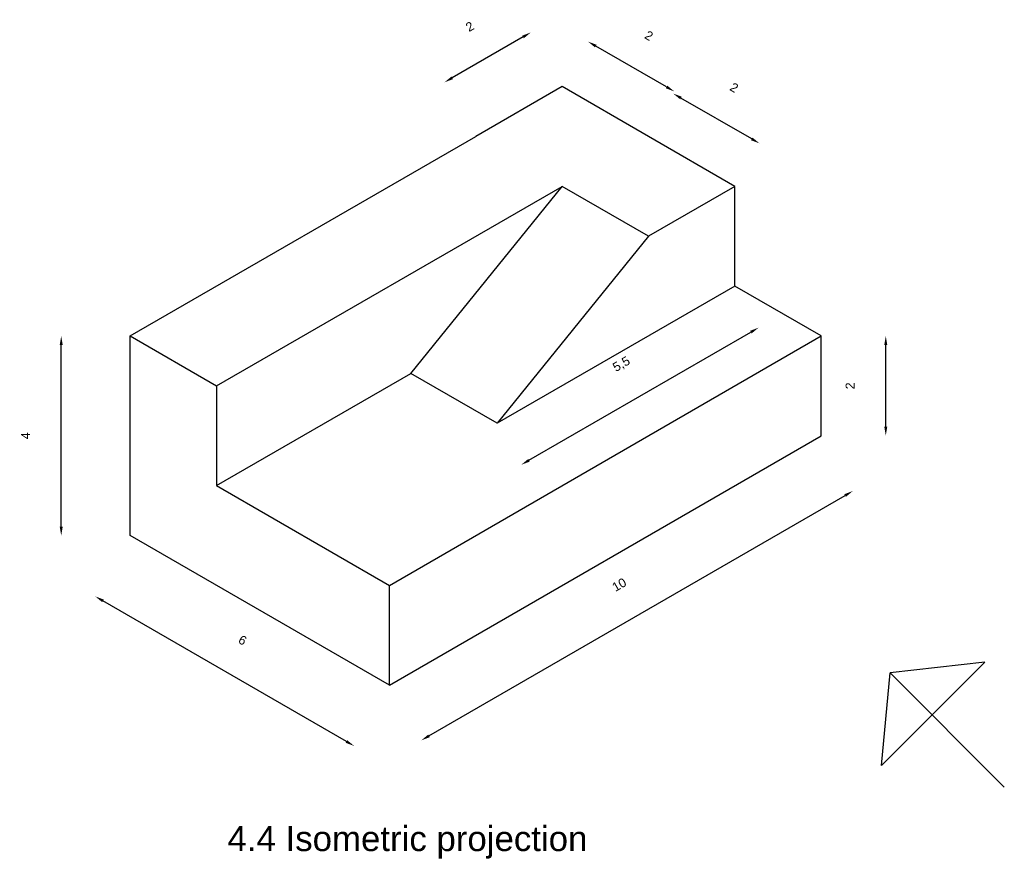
# Model space of a CAD drawing. Header units: inches. Extents: x 678 to 834, y 506 to 621.
# Tile 1 of 5: x 678 to 698, y 506 to 523. Entities that reach past the tile are written whole.
import ezdxf

# ---------------------------------------------------------------- set-up
doc = ezdxf.new("R2010")
doc.units = ezdxf.units.IN
doc.styles.get("Standard").update_dxf_attribs({"font": 'Arial.ttf'})
doc.dimstyles.new('ISO-25', dxfattribs={"dimtxt": 0.18, "dimasz": 0.18, "dimexe": 1.25, "dimexo": 0.625, "dimtad": 1, "dimtoh": 1, "dimtxsty": 'Standard', "dimcen": 2.5, "dimse1": 1, "dimse2": 1, "dimadec": 0, "dimazin": 0, "dimtfac": 1, "dimtmove": 0, "dimatfit": 3, "dimfxl": 1, "dimarcsym": 0})

# ---------------------------------------------------------------- blocks, each defined once
blk = doc.blocks.new('*D17')
at = {"color": 0, "lineweight": -2, "transparency": 16777216}
blk.add_line((686.696, 508.952), (695.044, 513.772), dxfattribs=at)
at = {"color": 0, "transparency": 16777216}
for points in [[(695.029, 513.798), (695.059, 513.746), (695.2, 513.862)], [(686.681, 508.978), (686.711, 508.926), (686.54, 508.862)]]:
    blk.add_solid(points, dxfattribs=at)
at = {"layer": 'Defpoints', "color": 0, "transparency": 16777216}
for p in [(694.561, 514.969), (695.2, 513.862), (685.901, 509.969)]:
    blk.add_point(p, dxfattribs=at)
at = {"color": 0, "transparency": 16777216, "insert": (690.512, 511.983), "char_height": 0.18, "attachment_point": 5, "rotation": 30}
blk.add_mtext('10', dxfattribs=at)
blk = doc.blocks.new('*D18')
at = {"color": 0, "lineweight": -2, "transparency": 16777216}
blk.add_line((685.041, 508.839), (680.157, 511.659), dxfattribs=at)
at = {"color": 0, "transparency": 16777216}
for points in [[(680.172, 511.685), (680.142, 511.633), (680.001, 511.749)], [(685.056, 508.865), (685.026, 508.813), (685.197, 508.749)]]:
    blk.add_solid(points, dxfattribs=at)
at = {"layer": 'Defpoints', "color": 0, "transparency": 16777216}
for p in [(680.705, 512.969), (680.001, 511.749), (685.901, 509.969)]:
    blk.add_point(p, dxfattribs=at)
at = {"color": 0, "transparency": 16777216, "insert": (682.957, 510.87), "char_height": 0.18, "attachment_point": 5, "rotation": 330}
blk.add_mtext('6', dxfattribs=at)
blk = doc.blocks.new('*D19')
at = {"color": 0, "lineweight": -2, "transparency": 16777216}
blk.add_line((688.702, 514.477), (693.153, 517.047), dxfattribs=at)
at = {"color": 0, "transparency": 16777216}
for points in [[(693.138, 517.073), (693.168, 517.021), (693.309, 517.137)], [(688.687, 514.503), (688.717, 514.451), (688.546, 514.387)]]:
    blk.add_solid(points, dxfattribs=at)
at = {"layer": 'Defpoints', "color": 0, "transparency": 16777216}
for p in [(692.829, 517.969), (693.309, 517.137), (688.066, 515.219)]:
    blk.add_point(p, dxfattribs=at)
at = {"color": 0, "transparency": 16777216, "insert": (690.561, 516.396), "char_height": 0.18, "attachment_point": 5, "rotation": 30}
blk.add_mtext('5,5', dxfattribs=at)
blk = doc.blocks.new('*D20')
at = {"color": 0, "lineweight": -2, "transparency": 16777216}
blk.add_line((679.319, 513.149), (679.319, 516.789), dxfattribs=at)
at = {"color": 0, "transparency": 16777216}
for points in [[(679.289, 516.789), (679.349, 516.789), (679.319, 516.969)], [(679.289, 513.149), (679.349, 513.149), (679.319, 512.969)]]:
    blk.add_solid(points, dxfattribs=at)
at = {"layer": 'Defpoints', "color": 0, "transparency": 16777216}
for p in [(679.319, 516.969), (680.705, 516.969), (680.705, 512.969)]:
    blk.add_point(p, dxfattribs=at)
at = {"color": 0, "transparency": 16777216, "insert": (678.604, 514.969), "char_height": 0.18, "attachment_point": 5, "rotation": 90}
blk.add_mtext('4', dxfattribs=at)
blk = doc.blocks.new('*D21')
at = {"color": 0, "lineweight": -2, "transparency": 16777216}
blk.add_line((695.859, 515.149), (695.859, 516.789), dxfattribs=at)
at = {"color": 0, "transparency": 16777216}
for points in [[(695.829, 516.789), (695.889, 516.789), (695.859, 516.969)], [(695.829, 515.149), (695.889, 515.149), (695.859, 514.969)]]:
    blk.add_solid(points, dxfattribs=at)
at = {"layer": 'Defpoints', "color": 0, "transparency": 16777216}
for p in [(694.561, 516.969), (695.859, 516.969), (694.561, 514.969)]:
    blk.add_point(p, dxfattribs=at)
at = {"color": 0, "transparency": 16777216, "insert": (695.143, 515.969), "char_height": 0.18, "attachment_point": 5, "rotation": 90}
blk.add_mtext('2', dxfattribs=at)
blk = doc.blocks.new('*D22')
at = {"color": 0, "lineweight": -2, "transparency": 16777216}
blk.add_line((693.17, 520.92), (691.75, 521.74), dxfattribs=at)
at = {"color": 0, "transparency": 16777216}
for points in [[(691.765, 521.766), (691.735, 521.714), (691.594, 521.83)], [(693.185, 520.946), (693.155, 520.894), (693.326, 520.83)]]:
    blk.add_solid(points, dxfattribs=at)
at = {"layer": 'Defpoints', "color": 0, "transparency": 16777216}
for p in [(691.594, 521.83), (691.097, 520.969), (692.829, 519.969)]:
    blk.add_point(p, dxfattribs=at)
at = {"color": 0, "transparency": 16777216, "insert": (692.818, 521.949), "char_height": 0.18, "attachment_point": 5, "rotation": 330}
blk.add_mtext('2', dxfattribs=at)
blk = doc.blocks.new('*D23')
at = {"color": 0, "lineweight": -2, "transparency": 16777216}
blk.add_line((691.462, 521.961), (690.042, 522.781), dxfattribs=at)
at = {"color": 0, "transparency": 16777216}
for points in [[(690.057, 522.807), (690.027, 522.755), (689.886, 522.871)], [(691.477, 521.987), (691.447, 521.935), (691.618, 521.871)]]:
    blk.add_solid(points, dxfattribs=at)
at = {"layer": 'Defpoints', "color": 0, "transparency": 16777216}
for p in [(689.886, 522.871), (689.365, 521.969), (691.097, 520.969)]:
    blk.add_point(p, dxfattribs=at)
at = {"color": 0, "transparency": 16777216, "insert": (691.109, 522.99), "char_height": 0.18, "attachment_point": 5, "rotation": 330}
blk.add_mtext('2', dxfattribs=at)
blk = doc.blocks.new('*D24')
at = {"color": 0, "lineweight": -2, "transparency": 16777216}
blk.add_line((688.583, 522.964), (687.162, 522.144), dxfattribs=at)
at = {"color": 0, "transparency": 16777216}
for points in [[(688.568, 522.99), (688.598, 522.938), (688.738, 523.054)], [(687.147, 522.17), (687.177, 522.118), (687.006, 522.054)]]:
    blk.add_solid(points, dxfattribs=at)
at = {"layer": 'Defpoints', "color": 0, "transparency": 16777216}
for p in [(687.006, 522.054), (689.365, 521.969), (687.633, 520.969)]:
    blk.add_point(p, dxfattribs=at)
at = {"color": 0, "transparency": 16777216, "insert": (687.515, 523.173), "char_height": 0.18, "attachment_point": 5, "rotation": 30}
blk.add_mtext('2', dxfattribs=at)

msp = doc.modelspace()

# ---------------------------------------------------------------- linework, layer by layer
for p, q in [((689.365, 521.969), (687.633, 520.969)), ((691.097, 520.969), (689.365, 521.969)), ((680.705, 516.969), (687.633, 520.969)), ((692.829, 519.969), (691.097, 520.969)), ((682.437, 515.969), (689.365, 519.969)), ((686.334, 516.219), (689.365, 519.969)), ((691.097, 518.969), (689.365, 519.969)), ((689.365, 519.969), (689.365, 519.969)), ((692.829, 519.969), (691.097, 518.969)), ((692.829, 517.969), (692.829, 519.969)), ((691.097, 518.969), (688.066, 515.219)), ((692.829, 517.969), (688.066, 515.219)), ((694.561, 516.969), (692.829, 517.969)), ((693.471, 517.598), (693.471, 517.598)), ((694.016, 517.283), (694.016, 517.283)), ((680.705, 512.969), (680.705, 516.969)), ((680.705, 516.969), (682.437, 515.969)), ((685.901, 511.969), (694.561, 516.969)), ((694.561, 514.969), (694.561, 516.969)), ((694.561, 516.969), (694.561, 516.969)), ((682.437, 513.969), (686.334, 516.219)), ((688.066, 515.219), (686.334, 516.219)), ((682.437, 515.969), (682.437, 513.969)), ((688.066, 515.219), (688.066, 515.219)), ((685.901, 509.969), (694.561, 514.969)), ((682.437, 513.969), (685.901, 511.969)), ((685.901, 509.969), (680.705, 512.969)), ((685.901, 509.969), (685.901, 511.969)), ((695.77, 508.356), (697.847, 510.433)), ((697.847, 510.433), (695.944, 510.217)), ((695.77, 508.356), (695.944, 510.217)), ((698.237, 507.924), (695.944, 510.217))]:
    msp.add_line(p, q)

# ---------------------------------------------------------------- texts
at = {"insert": (682.654, 507.143), "char_height": 0.5, "attachment_point": 1}
msp.add_mtext_dynamic_manual_height_columns('4.4 Isometric projection', width=22.37053, gutter_width=12.5, heights=[0], dxfattribs=at)

# ---------------------------------------------------------------- dimensions: what is measured, and where the dimension line sits
for p1, p2, distance, picture, middle in [((689.365, 521.969), (687.633, 520.969), -1.253, '*D24', (687.515, 523.173)), ((691.097, 520.969), (689.365, 521.969), -1.042, '*D23', (691.109, 522.99)), ((692.829, 519.969), (691.097, 520.969), -0.994, '*D22', (692.818, 521.949)), ((688.066, 515.219), (692.829, 517.969), -0.961, '*D19', (690.561, 516.396)), ((685.901, 509.969), (694.561, 514.969), -1.278, '*D17', (690.512, 511.983)), ((685.901, 509.969), (680.705, 512.969), 1.408, '*D18', (682.957, 510.87))]:
    dim = msp.add_aligned_dim(p1=p1, p2=p2, distance=distance, dimstyle='ISO-25')
    dim.commit()
    dim.dimension.update_dxf_attribs({"geometry": picture, "text_midpoint": middle})
for base, p1, p2, picture, middle in [((679.319, 516.969), (680.705, 512.969), (680.705, 516.969), '*D20', (678.604, 514.969)), ((695.859, 516.969), (694.561, 514.969), (694.561, 516.969), '*D21', (695.143, 515.969))]:
    dim = msp.add_linear_dim(base=base, p1=p1, p2=p2, angle=90, dimstyle='ISO-25')
    dim.commit()
    dim.dimension.update_dxf_attribs({"geometry": picture, "text_midpoint": middle})

doc.saveas('drawing.dxf')
